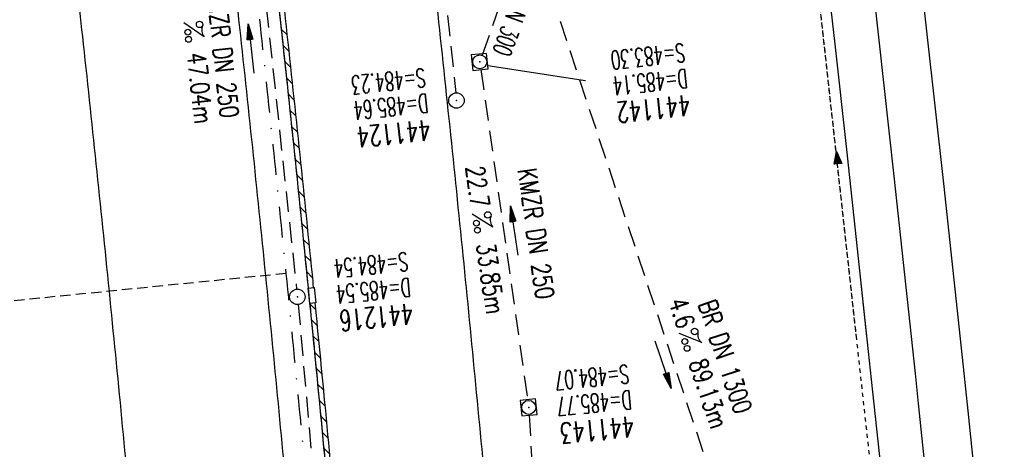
# Model space of a CAD drawing. Extents: x 459406 to 461721, y 413308 to 423218.
# Tile 179 of 256: x 461228 to 461323, y 419904 to 419946. Entities that reach past the tile are written whole.
import ezdxf
from ezdxf.enums import TextEntityAlignment as Align

# ---------------------------------------------------------------- set-up
doc = ezdxf.new("R2010")
doc.units = 0
doc.header["$LTSCALE"] = 2
doc.header["$MEASUREMENT"] = 0
for name, pattern in [('AUSGEZOGEN', [0]), ('GESTRICH-X2', [1.5, 1, -0.5]), ('GESTRICHELT', [0.75, 0.5, -0.25]), ('LT00', [0]), ('LT02', [0.4, 0.2, -0.2]), ('STRICHPT-X3', [3, 1.5, -0.75, 0, -0.75])]:
    doc.linetypes.add(name, pattern=pattern)
doc.layers.get('0').update_dxf_attribs({"linetype": 'AUSGEZOGEN'})
for name, color, linetype in [('ACHSE', 1, 'STRICHPT-X3'), ('FBR', 8, 'CONTINUOUS'), ('HEKTOM', 1, 'GESTRICHELT'), ('KANAL', 7, 'GESTRICH-X2'), ('LAGEPLAN', 15, 'AUSGEZOGEN'), ('NBS-TRASSE', 7, 'CONTINUOUS'), ('PFEIL', 7, 'CONTINUOUS'), ('RINNE', 200, 'CONTINUOUS'), ('SCHACHTNR', 6, 'CONTINUOUS'), ('SCHSYMBOL', 7, 'AUSGEZOGEN'), ('TEXTO', 4, 'CONTINUOUS'), ('TEXTU', 4, 'CONTINUOUS')]:
    doc.layers.add(name, color=color, linetype=linetype)
doc.styles.add('ROMANS', font='romans.shx', dxfattribs={"width": 0.8})

# ---------------------------------------------------------------- blocks, each defined once
blk = doc.blocks.new('PROM')
blk.add_line((1.566, 1.817), (0.019, 0.015))
for centre, radius in [((0.317, 1.51), 0.317), ((0.943, 0.291), 0.283), ((1.645, 0.287), 0.283)]:
    blk.add_circle(centre, radius)
blk.add_arc((0.992, 2.682), 1.033, 239.14139, 303.35492)
blk = doc.blocks.new('PFEIL2')
at = {"color": 0}
for p, q in [((0.88, 0.002), (-2.401, -0.012)), ((0.881, -0.271), (0.879, 0.276)), ((0.879, 0.276), (2.429, 0.009)), ((0.911, 0.27), (0.879, 0.265)), ((0.965, 0.261), (0.879, 0.246)), ((1.019, 0.252), (0.879, 0.228)), ((1.073, 0.242), (0.879, 0.209)), ((1.127, 0.233), (0.879, 0.191)), ((1.181, 0.224), (0.879, 0.172)), ((1.235, 0.214), (0.879, 0.154)), ((1.289, 0.205), (0.879, 0.135)), ((1.343, 0.196), (0.879, 0.117)), ((1.397, 0.187), (0.879, 0.098)), ((1.451, 0.177), (0.879, 0.08)), ((1.505, 0.168), (0.879, 0.061)), ((1.559, 0.159), (0.88, 0.043)), ((1.613, 0.149), (0.88, 0.024)), ((1.668, 0.14), (0.88, 0.006)), ((1.722, 0.131), (0.88, -0.013)), ((1.776, 0.121), (0.88, -0.031)), ((1.83, 0.112), (0.88, -0.05)), ((1.884, 0.103), (0.88, -0.068)), ((1.938, 0.094), (0.88, -0.087)), ((1.992, 0.084), (0.88, -0.105)), ((2.046, 0.075), (0.88, -0.124)), ((2.1, 0.066), (0.88, -0.142)), ((2.154, 0.056), (0.88, -0.161)), ((2.208, 0.047), (0.88, -0.179)), ((2.262, 0.038), (0.881, -0.198)), ((2.316, 0.029), (0.881, -0.216)), ((2.37, 0.019), (0.881, -0.235)), ((2.424, 0.01), (0.881, -0.253)), ((2.429, 0.009), (0.881, -0.271))]:
    blk.add_line(p, q, dxfattribs=at)
blk = doc.blocks.new('20')
blk.add_lwpolyline([(-0.754, -0.751), (0.754, -0.751), (0.754, 0.75), (-0.754, 0.75)], close=True)
blk.add_circle((0, 0), 0.676)
blk.add_point((0, 0))
blk = doc.blocks.new('GST')
at = {"color": 0}
blk.add_circle((0, 0), 0.75, dxfattribs=at)
blk.add_point((0, 0), dxfattribs=at)
blk = doc.blocks.new('10')
blk.add_blockref('GST', (0, 0))
blk = doc.blocks.new('SYMB1061')
at = {"linetype": 'LT00'}
blk.add_line((4.9, 0), (-4.9, 0), dxfattribs=at)
for points in [[(-4.9, 0), (0, 15.7), (4.9, 0)], [(-0.1, 15.6), (-4.8, 0), (-4.7, 0), (-0.1, 15.4), (0, 15.5), (-4.6, 0), (-4.4, 0), (0, 15.2), (-4.3, 0.2), (-4.2, 0.2), (0.1, 15), (4.8, 0), (-4.4, 0.1), (-4, 0.2), (0.1, 14.7), (4.5, 0.1), (-3.9, 0.3), (0.1, 14.3), (4.3, 0.3), (-3.6, 0.4), (0.1, 13.9), (4.1, 0.3), (-3.4, 0.5), (0, 13.4), (3.9, 0.5), (-3.2, 0.6), (0.1, 12.9), (3.7, 0.7), (-3, 0.8), (0.1, 12.3), (3.5, 0.8), (-2.7, 0.9), (0.1, 11.8), (3.2, 1), (-2.6, 1.1), (0.1, 11.3), (2.9, 1.2), (-2.2, 1.2), (0.1, 10.8), (2.7, 1.3), (-2, 1.3), (0, 10.2), (2.5, 1.5), (-1.7, 1.5), (-0.1, 9.5), (2.3, 1.6), (-1.5, 1.6), (0, 8.9), (2.1, 1.8), (-1.3, 1.8), (0, 8.3), (1.9, 2), (-1.1, 2), (0, 7.7), (1.6, 2.1), (-1, 2.1), (0, 6.8), (1.4, 2.4), (-0.7, 2.4), (-0.1, 6.3), (1.2, 2.6), (-0.5, 2.6), (0, 5.5), (0.9, 2.8), (-0.4, 2.8), (0, 5), (0.6, 2.9), (-0.2, 3), (0.1, 4.2), (0.5, 3.1), (0, 3.2), (0.1, 3.7), (0.3, 3.4)]]:
    blk.add_lwpolyline(points, dxfattribs=at)
blk = doc.blocks.new('A$C0E217BD6')
at = {"layer": 'RINNE'}
for p, q in [((461252.976, 419944.867), (461253.539, 419944.31)), ((461253.146, 419943.292), (461253.709, 419942.735)), ((461253.316, 419941.717), (461253.878, 419941.16)), ((461253.484, 419940.144), (461254.047, 419939.587)), ((461253.652, 419938.571), (461254.214, 419938.015)), ((461253.819, 419936.999), (461254.38, 419936.444)), ((461253.984, 419935.428), (461254.545, 419934.873)), ((461254.149, 419933.859), (461254.71, 419933.304)), ((461254.313, 419932.29), (461254.873, 419931.735)), ((461254.476, 419930.722), (461255.036, 419930.167)), ((461254.638, 419929.155), (461255.198, 419928.601)), ((461254.799, 419927.588), (461255.358, 419927.035)), ((461254.959, 419926.023), (461255.518, 419925.47)), ((461255.118, 419924.459), (461255.677, 419923.906)), ((461255.277, 419922.895), (461255.835, 419922.343)), ((461255.434, 419921.333), (461255.992, 419920.781)), ((461255.746, 419918.211), (461256.303, 419917.659)), ((461255.901, 419916.651), (461256.458, 419916.1)), ((461256.055, 419915.092), (461256.611, 419914.541)), ((461256.207, 419913.534), (461256.763, 419912.984)), ((461256.359, 419911.977), (461256.915, 419911.427)), ((461256.51, 419910.421), (461257.066, 419909.871)), ((461256.66, 419908.865), (461257.215, 419908.316)), ((461256.809, 419907.311), (461257.364, 419906.762)), ((461256.958, 419905.758), (461257.512, 419905.209)), ((461257.105, 419904.205), (461257.659, 419903.657))]:
    blk.add_line(p, q, dxfattribs=at)

msp = doc.modelspace()

# ---------------------------------------------------------------- linework, layer by layer
at = {"layer": 'ACHSE', "flags": 128}
msp.add_lwpolyline([(461161.88, 420437.763, -0.000001), (461165.784, 420419.424, -0.000002), (461167.085, 420413.311), (461177.495, 420364.406), (461187.905, 420315.502), (461193.11, 420291.05), (461198.315, 420266.598, 0.000013), (461200.549, 420256.105, -0.000008), (461202.783, 420245.611, -0.000126), (461202.84, 420245.342, -0.000011), (461203.519, 420242.145, -0.001203), (461205.523, 420232.592, -0.000771), (461208.593, 420217.666, -0.001324), (461210.768, 420206.86, -0.001044), (461213.462, 420193.144, -0.001041), (461215.825, 420180.841, -0.001046), (461218.126, 420168.584, -0.001043), (461220.377, 420156.309, -0.00104), (461222.585, 420143.984, -0.00104), (461224.741, 420131.653, -0.001043), (461226.839, 420119.349, -0.001046), (461228.885, 420107.043, -0.001042), (461230.887, 420094.679, -0.001044), (461232.835, 420082.324, -0.001045), (461234.729, 420069.976, -0.001048), (461236.574, 420057.602, -0.00105), (461238.364, 420045.242, -0.001042), (461240.102, 420032.876, -0.00104), (461241.792, 420020.478, -0.001038), (461243.43, 420008.074, -0.00104), (461245.014, 419995.687, -0.001048), (461246.548, 419983.278, -0.001048), (461248.029, 419970.869, -0.001045), (461249.456, 419958.473, -0.001042), (461250.836, 419946.027, -0.00104), (461252.164, 419933.578, -0.001043), (461253.436, 419921.163, -0.001047), (461254.657, 419908.731, -0.001046), (461255.828, 419896.278, -0.001044), (461256.946, 419883.827, -0.001044), (461258.012, 419871.373, -0.001042), (461259.026, 419858.92, -0.001041), (461259.988, 419846.452, -0.001045), (461260.9, 419833.955, -0.00105), (461261.756, 419821.514, -0.001044), (461262.558, 419809.094, -0.001035), (461263.315, 419796.563, -0.001039), (461264.021, 419784.006, -0.001052), (461264.667, 419771.6, -0.001051), (461265.26, 419759.201, -0.001036), (461265.809, 419746.626, -0.001035), (461266.305, 419734.059, -0.001048), (461266.744, 419721.643, -0.001053), (461267.131, 419709.207, -0.001043), (461267.469, 419696.654, -0.001038), (461267.779, 419683.019, -0.001246), (461267.986, 419671.659, -0.000845), (461268.201, 419656.348, -0.001335), (461268.294, 419646.661, -0.000076), (461268.342, 419639.668, -0.000344), (461268.351, 419638.125, -0.000008), (461268.394, 419629.894, 0.000017), (461268.438, 419621.662, 0.000001), (461268.504, 419609.162, -0.000009), (461268.571, 419596.663, -0.000011), (461268.637, 419584.163, 0.000013), (461268.703, 419571.663, 0.000007), (461268.769, 419559.163, -0.00001), (461268.836, 419546.663), (461269.101, 419496.664), (461269.366, 419446.665), (461269.631, 419396.665), (461269.896, 419346.666), (461270.161, 419296.667), (461270.426, 419246.667), (461270.691, 419196.668), (461270.956, 419146.669), (461271.221, 419096.67), (461271.486, 419046.67), (461271.751, 418996.671, -0.00001), (461271.817, 418984.171, 0.000007), (461271.883, 418971.671, 0.000013), (461271.949, 418959.172, -0.00001), (461272.016, 418946.672, -0.00001), (461272.082, 418934.172, 0.00001), (461272.148, 418921.672, 0.00001), (461272.215, 418909.172, -0.00001), (461272.281, 418896.672, -0.00001), (461272.347, 418884.172, 0.00001), (461272.413, 418871.673, 0.00001), (461272.48, 418859.173, -0.000008), (461272.546, 418846.673, -0.000012), (461272.612, 418834.173, 0.000001), (461272.678, 418821.673, 0.000028), (461272.722, 418813.337, -0.000014), (461272.767, 418805.001, -0.000517), (461272.773, 418803.535, -0.00011), (461272.794, 418796.674, -0.00198), (461272.783, 418786.973, -0.001256), (461272.666, 418771.675, -0.001874), (461272.508, 418760.321, -0.00156), (461272.225, 418746.679, -0.001561), (461271.887, 418734.155, -0.001568), (461271.472, 418721.69, -0.001564), (461270.979, 418709.233, -0.001556), (461270.406, 418696.713, -0.001558), (461269.755, 418684.205, -0.001564), (461269.029, 418671.751, -0.001572), (461268.224, 418659.29, -0.001568), (461267.339, 418646.808, -0.001561), (461266.378, 418634.354, -0.001559), (461265.337, 418621.889, -0.001562), (461264.217, 418609.413, -0.001569), (461263.024, 418596.996, -0.001568), (461261.753, 418584.581, -0.001563), (461260.399, 418572.135, -0.001556), (461258.969, 418559.707, -0.001558), (461257.464, 418547.308, -0.001565), (461255.88, 418534.904, -0.001566), (461254.219, 418522.519, -0.001565), (461252.483, 418510.158, -0.001561), (461250.664, 418497.774, -0.001562), (461248.769, 418485.405, -0.001565), (461246.8, 418473.074, -0.001567), (461244.753, 418460.749, -0.001565), (461242.627, 418448.425, -0.001562), (461240.425, 418436.123, -0.001561), (461238.146, 418423.83, -0.001563), (461235.787, 418411.538, -0.001567), (461233.358, 418399.293, -0.001565), (461230.853, 418387.066, -0.00156), (461228.263, 418374.818, -0.001559), (461225.598, 418362.589, -0.001563), (461222.863, 418350.408, -0.001567), (461220.051, 418338.239, -0.001564), (461217.158, 418326.068, -0.001562), (461214.191, 418313.923, -0.001563), (461211.149, 418301.801, -0.001563), (461207.62, 418288.102, -0.002038), (461204.837, 418277.611, -0.001089), (461200.877, 418263.052, -0.001658), (461198.223, 418253.502, -0.000013), (461197.531, 418251.045, -0.000228), (461197.491, 418250.902, -0.000007), (461194.459, 418240.172, 0.000006), (461191.428, 418229.443), (461184.631, 418205.385), (461177.834, 418181.327, 0.000005), (461174.436, 418169.297, -0.000005), (461171.037, 418157.268, -0.000019), (461167.638, 418145.239, 0.000019), (461164.239, 418133.21), (461157.442, 418109.152), (461150.645, 418085.094, 0.000005), (461147.247, 418073.064, -0.000001), (461143.848, 418061.035, -0.000002), (461140.45, 418049.006, -0.000002), (461137.051, 418036.977, -0.000015), (461133.652, 418024.948, 0.000019), (461130.253, 418012.919), (461123.456, 417988.861), (461116.659, 417964.803, 0.000001), (461115.306, 417960.013, 0.000001), (461112.35, 417949.551, 0.000375), (461111.879, 417947.88, 0.000088), (461109.875, 417940.74, 0.001331), (461107.276, 417931.379, 0.000846), (461103.251, 417916.634, 0.001238), (461100.29, 417905.607, 0.001041), (461096.828, 417892.473, 0.001036), (461093.692, 417880.372, 0.001036), (461090.606, 417868.26, 0.001038), (461087.567, 417856.121, 0.00104), (461084.585, 417843.996, 0.001041), (461081.655, 417831.863, 0.001037), (461078.766, 417819.682, 0.001037), (461075.933, 417807.511, 0.001036), (461073.149, 417795.321, 0.001043), (461070.41, 417783.094, 0.001049), (461067.735, 417770.915, 0.00104), (461065.113, 417758.735, 0.001034), (461062.525, 417746.464, 0.00103), (461059.987, 417734.182, 0.001036), (461057.517, 417721.971, 0.001044), (461055.095, 417709.739, 0.001039), (461052.713, 417697.437, 0.00104), (461050.384, 417685.137, 0.001043), (461048.113, 417672.863, 0.001039), (461045.895, 417660.59, 0.001034), (461043.718, 417648.253, 0.001037), (461041.589, 417635.888, 0.001045), (461039.527, 417623.607, 0.001043), (461037.516, 417611.318, 0.001035), (461035.542, 417598.927, 0.001032), (461033.621, 417586.541, 0.001037), (461031.761, 417574.214, 0.001044), (461029.95, 417561.865, 0.001041), (461028.186, 417549.471, 0.001039), (461026.475, 417537.083, 0.00104), (461024.817, 417524.699, 0.001038), (461023.211, 417512.312, 0.001036), (461021.654, 417499.9, 0.001039), (461020.147, 417487.471, 0.001043), (461018.697, 417475.076, 0.001041), (461017.299, 417462.677, 0.001038), (461015.947, 417450.228, 0.001035), (461014.646, 417437.764, 0.00104), (461013.403, 417425.357, 0.001038), (461012.212, 417412.95, 0.001032), (461011.066, 417400.467, 0.001036), (461009.973, 417387.998, 0.001039), (461008.935, 417375.558, 0.001048), (461007.947, 417363.092, 0.001048), (461007.012, 417350.632, 0.001037), (461005.984, 417336.12, 0.001443), (461005.297, 417325.691, 0.000621), (461004.387, 417310.949, 0.000896), (461003.788, 417300.737, 0.000001), (461003.776, 417300.527, 0.000151), (461003.776, 417300.526, 0.000033), (461003.08, 417288.151, -0.000002), (461002.385, 417275.777), (461000.982, 417250.816), (460999.579, 417225.856), (460996.773, 417175.935), (460993.967, 417126.013, 0), (460992.564, 417101.052, 0), (460991.161, 417076.092), (460988.354, 417026.171, 0.000005), (460987.418, 417009.53, 0.000002), (460985.548, 416976.25)], format="xyb", dxfattribs=at)
at = {"layer": 'FBR'}
for points in [[(461251.785, 420072.556, -0.001048), (461253.641, 420060.11, -0.00105), (461255.441, 420047.679, -0.001042), (461257.189, 420035.241, -0.00104), (461258.889, 420022.772, -0.001038), (461260.536, 420010.298, -0.00104), (461262.129, 419997.839, -0.001048), (461263.672, 419985.358, -0.001048), (461265.162, 419972.877, -0.001045), (461266.597, 419960.41, -0.001042), (461267.985, 419947.892, -0.00104), (461269.32, 419935.372, -0.001043), (461270.6, 419922.885, -0.001047), (461271.828, 419910.382, -0.001046), (461273.006, 419897.857, -0.001044)], [(461232.751, 420069.677, -0.001048), (461234.595, 420057.311, -0.00105), (461236.384, 420044.96, -0.001042), (461238.121, 420032.602, -0.00104), (461239.81, 420020.212, -0.001038), (461241.447, 420007.817, -0.00104), (461243.03, 419995.437, -0.001048), (461244.563, 419983.037, -0.001048), (461246.043, 419970.636, -0.001045), (461247.469, 419958.249, -0.001042), (461248.848, 419945.811, -0.00104), (461250.175, 419933.37, -0.001043), (461251.446, 419920.963, -0.001047), (461252.666, 419908.54, -0.001046), (461253.836, 419896.095, -0.001044)], [(461251.151, 419961.276, -0.000217), (461251.443, 419958.698, -0.001042), (461252.824, 419946.243, -0.00104), (461254.153, 419933.786, -0.001043), (461255.426, 419921.363, -0.001047), (461256.648, 419908.923, -0.001046), (461257.82, 419896.461, -0.001044), (461258.938, 419884.002, -0.001044), (461260.005, 419871.539, -0.001042), (461261.019, 419859.078, -0.001041), (461261.982, 419846.602, -0.001045), (461262.895, 419834.097, -0.00105), (461263.752, 419821.647, -0.001044), (461264.554, 419809.219, -0.001035), (461265.312, 419796.679, -0.001039), (461266.018, 419784.114, -0.001052), (461266.665, 419771.7, -0.001051)], [(461232.558, 419954.381, -0.00086), (461233.687, 419944.162, -0.00104), (461235.007, 419931.784, -0.001043), (461236.272, 419919.441, -0.001047), (461237.486, 419907.081, -0.001046), (461238.65, 419894.699, -0.001044), (461239.762, 419882.32, -0.001044), (461240.822, 419869.938, -0.001042), (461241.83, 419857.557, -0.001041), (461242.786, 419845.16, -0.001045), (461243.693, 419832.736, -0.00105), (461244.544, 419820.366, -0.001044), (461245.342, 419808.019, -0.001035), (461246.094, 419795.559, -0.001039), (461246.797, 419783.073, -0.001052), (461247.438, 419770.74, -0.001051)]]:
    msp.add_lwpolyline(points, format="xyb", dxfattribs=at)
at = {"layer": 'HEKTOM'}
msp.add_line((461253.438, 419921.156), (461213.625, 419917.156), dxfattribs=at)
at = {"layer": 'KANAL'}
for p, q in [((461266.938, 419967.063), (461269.906, 419938.688)), ((461249.594, 419964.906), (461254.469, 419919.625)), ((461272.5, 419942.375), (461276.688, 419954.219)), ((461277.188, 419954.188), (461304.781, 419871.031)), ((461272.344, 419940.938), (461276.875, 419908.906)), ((461254.625, 419918.156), (461258.906, 419869.813)), ((461277.031, 419907.406), (461278.844, 419876.719))]:
    msp.add_line(p, q, dxfattribs=at)
at = {"layer": 'LAGEPLAN', "elevation": 0}
for points in [[(461297.086, 420024.764), (461297.327, 420022.778), (461298.552, 420012.865), (461299.762, 420002.949), (461300.955, 419993.031), (461302.132, 419983.112), (461303.294, 419973.19), (461304.439, 419963.267), (461305.567, 419953.342), (461306.68, 419943.415), (461307.776, 419933.486), (461308.857, 419923.555), (461309.768, 419915.048)], [(461297.086, 420024.764), (461297.327, 420022.778), (461298.552, 420012.865), (461299.762, 420002.949), (461300.955, 419993.031), (461302.132, 419983.112), (461303.294, 419973.19), (461304.439, 419963.267), (461305.567, 419953.342), (461306.68, 419943.415), (461307.776, 419933.486), (461308.857, 419923.555), (461310.212, 419910.865)], [(461310.212, 419910.865), (461310.969, 419903.689), (461312.001, 419893.753), (461313.017, 419883.816), (461314.017, 419873.877), (461315, 419863.936), (461315.967, 419853.994), (461316.919, 419844.05), (461317.854, 419834.105), (461318.772, 419824.158), (461319.675, 419814.21), (461320.561, 419804.26), (461321.432, 419794.309), (461322.286, 419784.356), (461323.124, 419774.402)]]:
    msp.add_lwpolyline(points, dxfattribs=at)
at = {"layer": 'LAGEPLAN', "linetype": 'LT02', "elevation": 0}
for points in [[(461308.793, 419914.9), (461301.296, 419983.04)], [(461309.251, 419910.732), (461301.296, 419983.04)], [(461321.909, 419779.312), (461312.221, 419883.735), (461309.251, 419910.732)]]:
    msp.add_lwpolyline(points, dxfattribs=at)
at = {"layer": 'NBS-TRASSE', "elevation": 0}
for points in [[(461284.402, 420150.573), (461287.56, 420128.622), (461290.639, 420106.66), (461293.639, 420084.687), (461296.559, 420062.703), (461299.4, 420040.709), (461302.162, 420018.705), (461304.844, 419996.691), (461307.447, 419974.668), (461309.971, 419952.635), (461312.415, 419930.593), (461314.467, 419911.454)], [(461289.24, 420149.962), (461292.395, 420128.002), (461295.47, 420106.031), (461298.467, 420084.049), (461301.384, 420062.056), (461304.222, 420040.053), (461306.98, 420018.04), (461309.659, 419996.017), (461312.258, 419973.984), (461314.778, 419951.943), (461317.219, 419929.892), (461319.124, 419912.098)], [(461319.124, 419912.098), (461319.58, 419907.833), (461321.861, 419885.765), (461322.868, 419875.674)], [(461314.467, 419911.454), (461314.779, 419908.543), (461317.064, 419886.484), (461318.181, 419875.307)]]:
    msp.add_lwpolyline(points, dxfattribs=at)
at = {"layer": 'RINNE'}
for points in [[(461251.648, 419961.332, -0.000252), (461251.986, 419958.348, -0.001042), (461253.366, 419945.907, -0.00104), (461254.693, 419933.465, -0.001043), (461255.965, 419921.056, -0.000106), (461256.091, 419919.794, -0.001046)], [(461251.151, 419961.276, -0.000252), (461251.49, 419958.291, -0.001042), (461252.869, 419945.853, -0.00104), (461254.196, 419933.413, -0.001043), (461255.467, 419921.006, -0.000106), (461255.593, 419919.745, -0.001046)], [(461255.742, 419918.249, -0.000815), (461256.687, 419908.583, -0.001046), (461257.857, 419896.138, -0.001044), (461258.975, 419883.695, -0.001044), (461260.04, 419871.249, -0.000113), (461260.152, 419869.9, -0.001041)], [(461256.24, 419918.299, -0.000815), (461257.185, 419908.63, -0.001046), (461258.355, 419896.183, -0.001044), (461259.473, 419883.739, -0.001044), (461260.538, 419871.291, -0.000113), (461260.651, 419869.941, -0.001041)]]:
    msp.add_lwpolyline(points, format="xyb", dxfattribs=at)
at = {"layer": 'SCHACHTNR'}
msp.add_line((461273.022, 419941.328), (461282.496, 419939.872), dxfattribs=at)
at = {"layer": 'SCHSYMBOL'}
msp.add_lwpolyline([(461255.742, 419918.249), (461255.593, 419919.745), (461256.173, 419919.802), (461256.322, 419918.307)], close=True, dxfattribs=at)

# ---------------------------------------------------------------- block references
msp.add_blockref('A$C0E217BD6', (0, 0))
at = {"layer": 'LAGEPLAN', "xscale": 0.0761999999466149, "yscale": 0.0761999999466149, "zscale": 0.2539999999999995, "rotation": 6.303560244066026}
msp.add_blockref('SYMB1061', (461306.985, 419931.796), dxfattribs=at)
at = {"layer": 'PFEIL'}
for p, rotation in [((461250.048, 419942.969), 96.14119999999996), ((461275.576, 419925.309), 98.06429999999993), ((461290.034, 419912.299), 288.3664)]:
    msp.add_blockref('PFEIL2', p, dxfattribs=dict(at, rotation=rotation))
at = {"layer": 'SCHSYMBOL'}
for name, p, rotation in [('20', (461272.236, 419941.682), 276.082), ('10', (461269.974, 419937.935), 276.0157), ('GST', (461254.545, 419918.889), 95.68429999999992), ('20', (461276.985, 419908.164), 275.4393)]:
    msp.add_blockref(name, p, dxfattribs=dict(at, rotation=rotation))
at = {"layer": 'TEXTU'}
for p, rotation in [((461243.526, 419945.475), 276.1411999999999), ((461271.489, 419926.937), 278.0643), ((461291.553, 419915.361), 288.3664)]:
    msp.add_blockref('PROM', p, dxfattribs=dict(at, rotation=rotation))

# ---------------------------------------------------------------- texts
at = {"layer": 'SCHACHTNR', "style": 'ROMANS'}
for s, height, rotation, width, p in [('S=483.30', 1.8, 186.082, 0.6, (461292.042, 419943.49)), ('S=484.23', 1.8, 186.0157, 0.6, (461266.877, 419941.062)), ('D=485.14', 1.8, 186.082, 0.6, (461292.292, 419940.99)), ('D=485.64', 1.8, 186.0157, 0.6, (461267.127, 419938.594)), ('441142', 2, 186.082, 0.7, (461292.573, 419938.49)), ('441124', 2, 186.0157, 0.7, (461267.377, 419936.094)), ('S=484.54', 1.8, 185.6843, 0.6, (461265.191, 419923.224)), ('D=485.54', 1.8, 185.6843, 0.6, (461265.441, 419920.724)), ('441216', 2, 185.6843, 0.7, (461265.691, 419918.255)), ('S=484.07', 1.8, 185.4393, 0.6, (461286.625, 419912.313)), ('D=485.77', 1.8, 185.4393, 0.6, (461286.875, 419909.813)), ('441143', 2, 185.4393, 0.7, (461287.125, 419907.313))]:
    msp.add_text(s, height=height, rotation=rotation, dxfattribs=dict(at, width=width)).set_placement(p)
at = {"layer": 'TEXTO', "style": 'ROMANS'}
for s, rotation, width, p in [('BR DN 300', 249.91306, 0.6, (461274.864, 419946.537)), ('KMZR DN 250', 276.1412, 0.75, (461246.405, 419942.527)), ('KMZR DN 250', 278.0643, 0.75, (461276.811, 419924.897)), ('BR DN 1300', 288.3664, 0.75, (461295.2, 419912.801))]:
    msp.add_text(s, height=1.8, rotation=rotation, dxfattribs=dict(at, width=width)).set_placement(p, align=Align.CENTER)
at = {"layer": 'TEXTU', "style": 'ROMANS', "width": 0.75}
for s, rotation, p in [('47.04m', 276.1412, (461243.835, 419942.489)), ('22.7', 278.0643, (461270.846, 419931.475)), ('33.85m', 278.0643, (461271.909, 419923.975)), ('4.6', 288.3664, (461290.528, 419918.416)), ('89.13m', 288.3664, (461292.497, 419912.51))]:
    msp.add_text(s, height=1.8, rotation=rotation, dxfattribs=at).set_placement(p)

doc.saveas('drawing.dxf')
